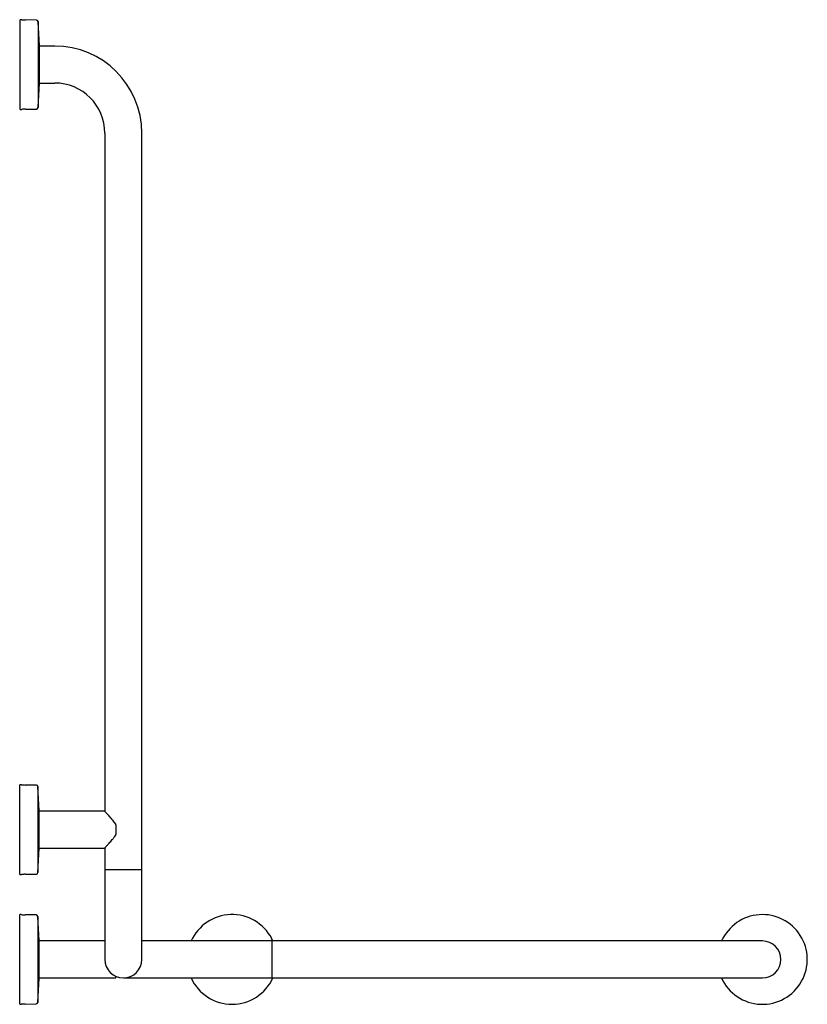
# Model space of a CAD drawing. Header units: millimetres. Extents: x 3350.571 to 3351.317, y 2405.33 to 2406.263.
import ezdxf

# ---------------------------------------------------------------- set-up
doc = ezdxf.new("R2010")
doc.units = ezdxf.units.MM
doc.layers.add('SANINDUSA', color=3, linetype='Continuous')

msp = doc.modelspace()

# ---------------------------------------------------------------- linework, layer by layer
at = {"layer": 'SANINDUSA'}
for p, q in [((3350.57296, 2406.26322), (3350.57146, 2406.26322)), ((3350.57146, 2406.23279), (3350.57146, 2406.26322)), ((3350.58705, 2406.26289), (3350.57654, 2406.26302)), ((3350.58976, 2406.23852), (3350.58853, 2406.26147)), ((3350.58853, 2406.26147), (3350.58853, 2406.17997)), ((3350.58976, 2406.22603), (3350.58976, 2406.23852)), ((3350.60426, 2406.23822), (3350.58976, 2406.23822)), ((3350.57146, 2406.17822), (3350.57146, 2406.23279)), ((3350.58976, 2406.20292), (3350.58976, 2406.22603)), ((3350.58853, 2406.17997), (3350.58976, 2406.20292)), ((3350.58976, 2406.20322), (3350.60426, 2406.20322)), ((3350.57146, 2406.17822), (3350.57296, 2406.17822)), ((3350.57654, 2406.17841), (3350.58705, 2406.17855)), ((3350.65176, 2406.15572), (3350.65176, 2405.51292)), ((3350.68676, 2405.45772), (3350.68676, 2406.15572)), ((3350.57276, 2405.53822), (3350.57126, 2405.53822)), ((3350.57126, 2405.52253), (3350.57126, 2405.53822)), ((3350.58685, 2405.53789), (3350.57634, 2405.53802)), ((3350.58956, 2405.51352), (3350.58833, 2405.53647)), ((3350.58833, 2405.53647), (3350.58833, 2405.47569)), ((3350.57126, 2405.45322), (3350.57126, 2405.52253)), ((3350.58956, 2405.47792), (3350.58956, 2405.51352)), ((3350.65126, 2405.51322), (3350.58956, 2405.51322)), ((3350.65165, 2405.51303), (3350.65162, 2405.51306)), ((3350.66226, 2405.50033), (3350.66226, 2405.49111)), ((3350.58833, 2405.45497), (3350.58956, 2405.47792)), ((3350.58833, 2405.47569), (3350.58833, 2405.45497)), ((3350.58956, 2405.47822), (3350.65126, 2405.47822)), ((3350.65162, 2405.47837), (3350.65165, 2405.47841)), ((3350.65176, 2405.47852), (3350.65176, 2405.45772)), ((3350.57126, 2405.45322), (3350.57276, 2405.45322)), ((3350.57634, 2405.45341), (3350.58685, 2405.45355)), ((3350.65176, 2405.45772), (3350.65176, 2405.45622)), ((3350.68676, 2405.45772), (3350.65176, 2405.45772)), ((3350.65176, 2405.45622), (3350.65176, 2405.43772)), ((3350.68676, 2405.45622), (3350.68676, 2405.45772)), ((3350.68676, 2405.43772), (3350.68676, 2405.45622)), ((3350.65176, 2405.43772), (3350.65176, 2405.37272)), ((3350.68676, 2405.37272), (3350.68676, 2405.43772)), ((3350.57256, 2405.41522), (3350.57106, 2405.41522)), ((3350.57106, 2405.33022), (3350.57106, 2405.41522)), ((3350.58665, 2405.41489), (3350.57614, 2405.41502)), ((3350.58936, 2405.39052), (3350.58813, 2405.41347)), ((3350.58813, 2405.41347), (3350.58813, 2405.33419)), ((3350.58936, 2405.35492), (3350.58936, 2405.39052)), ((3350.65176, 2405.39022), (3350.58936, 2405.39022)), ((3350.73426, 2405.39022), (3350.68676, 2405.39022)), ((3350.81026, 2405.39022), (3350.73426, 2405.39022)), ((3350.81099, 2405.39022), (3350.80978, 2405.39267)), ((3350.81176, 2405.39022), (3350.81026, 2405.39022)), ((3350.81026, 2405.35522), (3350.81026, 2405.39022)), ((3351.20976, 2405.39022), (3350.81176, 2405.39022)), ((3351.27476, 2405.39022), (3351.20976, 2405.39022)), ((3350.58813, 2405.33197), (3350.58936, 2405.35492)), ((3350.58936, 2405.35522), (3350.66176, 2405.35522)), ((3350.66226, 2405.35635), (3350.66226, 2405.35572)), ((3350.66926, 2405.35522), (3350.73426, 2405.35522)), ((3350.73426, 2405.35522), (3350.81026, 2405.35522)), ((3350.81026, 2405.35522), (3350.81176, 2405.35522)), ((3350.81176, 2405.35522), (3351.20976, 2405.35522)), ((3351.20976, 2405.35522), (3351.27476, 2405.35522)), ((3350.57106, 2405.33022), (3350.57256, 2405.33022)), ((3350.57614, 2405.33041), (3350.58665, 2405.33055)), ((3350.58813, 2405.33419), (3350.58813, 2405.33197))]:
    msp.add_line(p, q, dxfattribs=at)
for centre, radius, start, end in [((3350.57711, 2406.30657), 0.04355, 264.53243, 269.25222), ((3350.58703, 2406.26139), 0.0015, 3.05601, 89.25222), ((3350.60426, 2406.15572), 0.0825, 0, 90), ((3350.60426, 2406.15572), 0.0475, 0, 90), ((3350.58703, 2406.18005), 0.0015, 270.74778, 356.94399), ((3350.57711, 2406.13486), 0.04355, 90.74778, 95.46757), ((3350.57691, 2405.58157), 0.04355, 264.53243, 269.25222), ((3350.58683, 2405.53639), 0.0015, 3.05601, 89.25222), ((3350.65126, 2405.51272), 0.0005, 43.41481, 89.96787), ((3350.66175, 2405.5003), 0.000506, 3.35422, 33.77937), ((3350.66182, 2405.49113), 0.000438, 322.41878, 357.42068), ((3350.65126, 2405.47872), 0.0005, 270.00882, 316.58519), ((3350.57691, 2405.40986), 0.04355, 90.74778, 95.46757), ((3350.58683, 2405.45505), 0.0015, 270.74778, 356.94399), ((3350.57671, 2405.45857), 0.04355, 264.53243, 269.25222), ((3350.58663, 2405.41339), 0.0015, 3.05601, 89.25222), ((3350.77226, 2405.37272), 0.0425, 28.00608, 155.68426), ((3351.27476, 2405.37272), 0.0425, 330.81182, 155.68426), ((3351.27476, 2405.37272), 0.0175, 270, 90), ((3350.66926, 2405.37272), 0.0175, 180, 0), ((3350.66176, 2405.35572), 0.0005, 270, 0), ((3350.66176, 2405.35635), 0.0005, 0, 65.37568), ((3350.77226, 2405.37272), 0.0425, 204.31574, 335.68426), ((3351.27476, 2405.37272), 0.0425, 204.31574, 330.81182), ((3350.57671, 2405.28686), 0.04355, 90.74778, 95.46757), ((3350.58663, 2405.33205), 0.0015, 270.74778, 356.94399)]:
    msp.add_arc(centre, radius, start, end, dxfattribs=at)
for points, knots in [([(3350.65185, 2405.51282), (3350.65185, 2405.51282), (3350.6517, 2405.51298), (3350.65165, 2405.51303), (3350.65164, 2405.51304), (3350.65164, 2405.51304)], [0, 0, 0, 0, 0.006083, 0.992602, 1, 1, 1, 1]), ([(3350.66217, 2405.50058), (3350.66205, 2405.50079), (3350.66158, 2405.5016), (3350.66054, 2405.50297), (3350.6591, 2405.50479), (3350.65754, 2405.50662), (3350.65606, 2405.50827), (3350.65481, 2405.50964), (3350.65379, 2405.51075), (3350.65293, 2405.51167), (3350.65225, 2405.51239), (3350.65198, 2405.51268), (3350.65185, 2405.51282)], [0, 0, 0, 0, 0.033182, 0.132075, 0.244324, 0.372805, 0.499019, 0.606021, 0.707534, 0.802757, 0.903998, 1, 1, 1, 1]), ([(3350.65175, 2405.47851), (3350.65178, 2405.47855), (3350.65188, 2405.47865), (3350.65226, 2405.47906), (3350.65289, 2405.47972), (3350.65371, 2405.4806), (3350.65472, 2405.48169), (3350.65591, 2405.483), (3350.65728, 2405.48454), (3350.65881, 2405.48628), (3350.66034, 2405.48817), (3350.66149, 2405.48972), (3350.66204, 2405.49064), (3350.66217, 2405.49086)], [0, 0, 0, 0, 0.045829, 0.132827, 0.221738, 0.313861, 0.410501, 0.512929, 0.621399, 0.736572, 0.857288, 0.96527, 1, 1, 1, 1])]:
    msp.add_open_spline(points, degree=3, knots=knots, dxfattribs=at)

doc.saveas('drawing.dxf')
